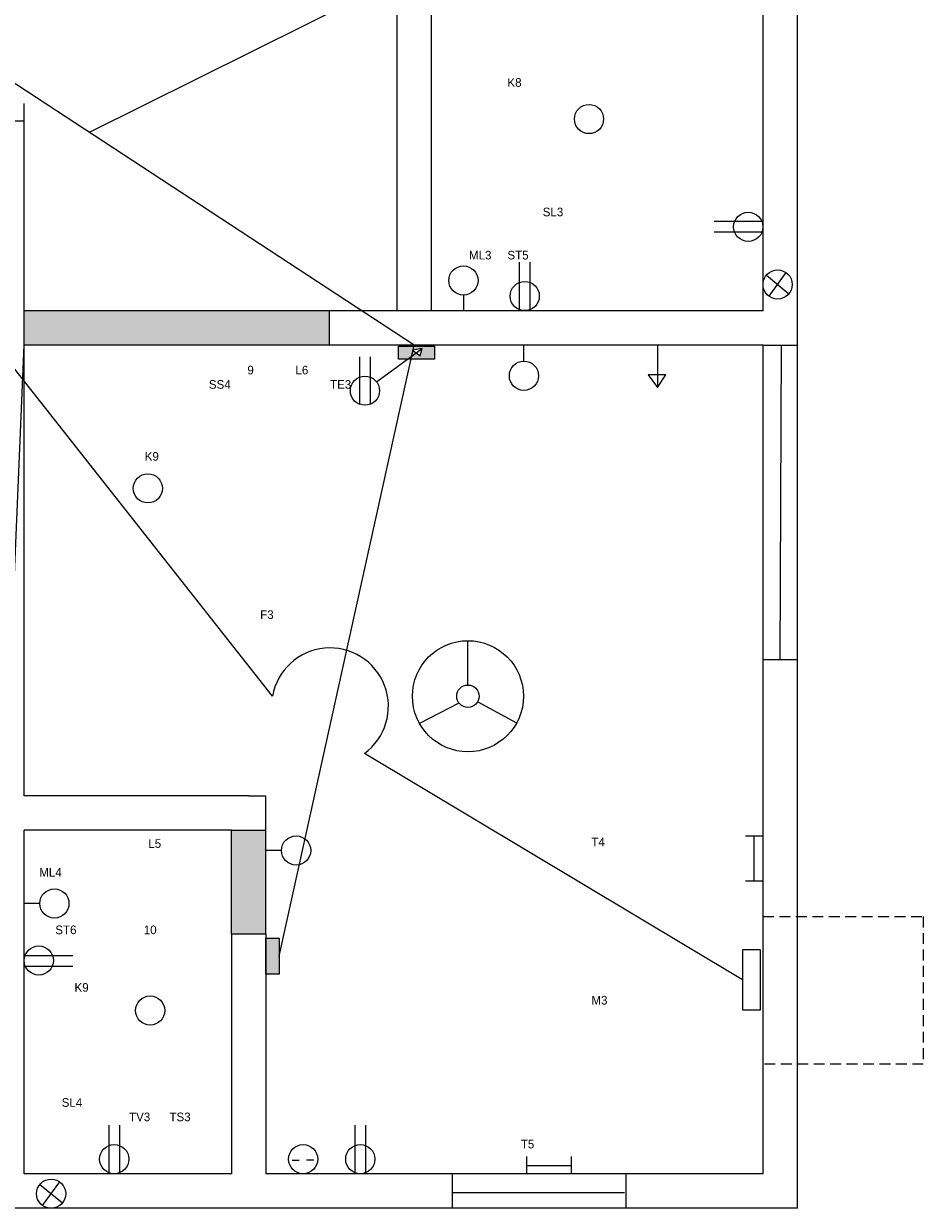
# Model space of a CAD drawing. Header units: inches. Extents: x 382 to 3589, y 252 to 2683.
# Tile 12 of 21: x 2065 to 2326, y 1088 to 1432. Entities that reach past the tile are written whole.
import ezdxf

# ---------------------------------------------------------------- set-up
doc = ezdxf.new("R2010")
doc.units = ezdxf.units.IN
doc.linetypes.add('HIDDEN2', pattern=[4.7625, 3.175, -1.5875])

msp = doc.modelspace()

# ---------------------------------------------------------------- hatches: boundary and pattern name
at = {"linetype": 'HIDDEN2'}
msp.add_hatch(color=2, dxfattribs=at).paths.add_polyline_path([(2153.94, 1348.46), (2113.63, 1348.46), (2065.63, 1348.46), (2065.63, 1338.46), (2113.63, 1338.46), (2153.94, 1338.46)])
for color, points in [(5, [(2184.45, 1338.23), (2174.07, 1338.23), (2174.07, 1334.4), (2176.63, 1334.4), (2179.13, 1336.23), (2178.07, 1336.99), (2180.89, 1337.52), (2180.36, 1335.36), (2179.13, 1336.23), (2176.63, 1334.4), (2184.45, 1334.4)]), (2, [(2135.63, 1197.96), (2125.63, 1197.96), (2125.63, 1167.96), (2135.63, 1167.96)]), (5, [(2139.46, 1166.67), (2135.63, 1166.67), (2135.63, 1156.3), (2139.46, 1156.3)])]:
    msp.add_hatch(color=color).paths.add_polyline_path(points)

# ---------------------------------------------------------------- linework, layer by layer
at = {"color": 6}
for p, q in [((2137.55, 1236.79), (1921.72, 1510.53)), ((2178.63, 1338.46), (1921.72, 1506.61)), ((2173.63, 1444.46), (2084.44, 1400.11)), ((2055.63, 1102.3), (2065.63, 1338.46)), ((2139.46, 1161.48), (2178.63, 1338.46)), ((2273.66, 1154.62), (2164.17, 1220.2))]:
    msp.add_line(p, q, dxfattribs=at)
for p, q in [((2279.63, 1348.46), (2279.63, 1449.46)), ((2289.63, 1343.46), (2289.63, 1449.46)), ((2173.63, 1348.46), (2173.63, 1444.46)), ((2183.63, 1348.46), (2183.63, 1444.46)), ((2065.63, 1403.46), (2065.63, 1408.46)), ((2055.63, 1403.46), (2065.63, 1403.46)), ((2065.63, 1207.96), (2065.63, 1403.46)), ((2279.27, 1374.34), (2265.51, 1374.34)), ((2279.32, 1371.25), (2265.51, 1371.25)), ((2209.12, 1348.73), (2209.12, 1362.54)), ((2212.21, 1348.78), (2212.21, 1362.54)), ((2281.36, 1352.65), (2286.37, 1359.48)), ((2280.59, 1358.75), (2287.14, 1353.38)), ((2192.85, 1352.98), (2192.85, 1348.46)), ((2113.63, 1348.46), (2065.63, 1348.46)), ((2178.63, 1348.46), (2113.63, 1348.46)), ((2153.94, 1348.46), (2153.94, 1338.46)), ((2279.63, 1348.46), (2178.63, 1348.46)), ((2279.63, 1348.46), (2183.63, 1348.46)), ((2289.63, 1247.46), (2289.63, 1343.46)), ((2113.63, 1338.46), (2065.63, 1338.46)), ((2178.63, 1338.46), (2113.63, 1338.46)), ((2279.63, 1338.46), (2178.63, 1338.46)), ((2210.38, 1333.85), (2210.38, 1338.36)), ((2249.05, 1338.51), (2249.05, 1326.18)), ((2279.63, 1247.46), (2279.63, 1338.46)), ((2162.85, 1321.33), (2162.85, 1335.14)), ((2165.94, 1321.38), (2165.94, 1335.14)), ((2167.69, 1327.86), (2180.89, 1337.52)), ((2180.89, 1337.52), (2178.07, 1336.99)), ((2178.07, 1336.99), (2180.36, 1335.36)), ((2180.36, 1335.36), (2180.89, 1337.52)), ((2251.52, 1329.84), (2246.35, 1329.84)), ((2246.35, 1329.84), (2249.05, 1326.18)), ((2249.05, 1326.18), (2251.52, 1329.84)), ((2194.16, 1240.04), (2194.16, 1252.88)), ((2279.63, 1098.46), (2279.63, 1247.46)), ((2289.63, 1088.46), (2289.63, 1247.46)), ((2191.56, 1234.82), (2180.15, 1228.85)), ((2197, 1235.21), (2208.27, 1229.06)), ((2130.63, 1207.96), (2065.63, 1207.96)), ((2130.63, 1207.96), (2135.63, 1207.96)), ((2135.63, 1167.96), (2135.63, 1207.79)), ((2065.63, 1098.46), (2065.63, 1197.96)), ((2125.63, 1197.96), (2065.63, 1197.96)), ((2125.63, 1167.96), (2125.63, 1197.96)), ((2125.63, 1197.96), (2135.63, 1197.96)), ((2274.55, 1196.34), (2279.54, 1196.34)), ((2276.99, 1196.34), (2276.99, 1183.34)), ((2140.15, 1192.11), (2135.63, 1192.11)), ((2274.55, 1183.34), (2279.54, 1183.34)), ((2070.15, 1176.76), (2065.63, 1176.76)), ((2125.63, 1167.96), (2125.63, 1098.46)), ((2125.63, 1167.96), (2135.63, 1167.96)), ((2135.63, 1167.96), (2135.63, 1098.46)), ((2065.9, 1161.72), (2079.71, 1161.72)), ((2065.95, 1158.63), (2079.71, 1158.63)), ((2090.23, 1098.73), (2090.23, 1112.54)), ((2093.32, 1098.78), (2093.32, 1112.54)), ((2161.5, 1098.73), (2161.5, 1112.54)), ((2164.59, 1098.78), (2164.59, 1112.54)), ((2143.23, 1102.44), (2145.24, 1102.44)), ((2147.37, 1102.52), (2149.57, 1102.52)), ((2211.18, 1098.46), (2211.18, 1103.46)), ((2224.19, 1098.46), (2224.19, 1103.46)), ((2125.63, 1098.46), (2065.63, 1098.46)), ((2279.63, 1098.46), (2135.63, 1098.46)), ((2211.18, 1100.9), (2224.19, 1100.9)), ((2070.16, 1095.38), (2076.7, 1090.01)), ((2070.92, 1089.28), (2075.93, 1096.11)), ((2130.63, 1088.46), (2060.63, 1088.46)), ((2289.63, 1088.46), (2130.63, 1088.46))]:
    msp.add_line(p, q)
at = {"color": 3}
for p, q in [((2279.63, 1338.46), (2289.63, 1338.46)), ((2284.63, 1247.46), (2285.01, 1338.43)), ((2279.63, 1247.46), (2289.63, 1247.46)), ((2189.73, 1088.46), (2189.73, 1098.46)), ((2239.85, 1098.46), (2239.85, 1088.46)), ((2239.55, 1092.95), (2189.92, 1092.95))]:
    msp.add_line(p, q, dxfattribs=at)
at = {"linetype": 'HIDDEN2'}
for p, q in [((2279.63, 1172.96), (2326.05, 1172.96)), ((2326.05, 1172.96), (2326.05, 1130.17)), ((2326.05, 1130.17), (2279.63, 1130.17))]:
    msp.add_line(p, q, dxfattribs=at)
for points in [[(2174.07, 1338.23), (2184.45, 1338.23), (2184.45, 1334.4), (2174.07, 1334.4)], [(2139.46, 1166.67), (2139.46, 1156.3), (2135.63, 1156.3), (2135.63, 1166.67)], [(2278.91, 1163.29), (2273.66, 1163.29), (2273.66, 1145.95), (2278.91, 1145.95)]]:
    msp.add_lwpolyline(points, close=True)
for centre, radius in [((2229.23, 1403.97), 4.23), ((2275.35, 1372.74), 4.23), ((2192.85, 1357.21), 4.23), ((2283.86, 1356.06), 4.23), ((2210.6, 1352.7), 4.23), ((2210.38, 1329.61), 4.23), ((2164.33, 1325.29), 4.23), ((2101.45, 1297), 4.23), ((2194.16, 1236.78), 16.09), ((2194.16, 1236.78), 3.25), ((2144.38, 1192.11), 4.23), ((2074.38, 1176.76), 4.23), ((2069.86, 1160.24), 4.23), ((2102.11, 1145.75), 4.23), ((2091.71, 1102.7), 4.23), ((2146.43, 1102.7), 4.23), ((2162.98, 1102.7), 4.23), ((2073.43, 1092.7), 4.23)]:
    msp.add_circle(centre, radius)
at = {"color": 6}
msp.add_arc((2154.21, 1233.87), 16.91, 306.0695, 170.06, dxfattribs=at)

# ---------------------------------------------------------------- texts
at = {"char_height": 2.5, "attachment_point": 1}
for s, insert, width in [('            K8\\P\\P\\P\\P\\P\\P\\P\\P\\P                       SL3\\P\\P\\PML3     ST5\\P\\P\\P   ', (2194.46, 1415.81), 85.1698), ('                                   \\P                                       \\P\\P\\P\\P\\P\\P\\P                                 9             L6       \\P                     SS4                               TE3\\P\\P\\P\\P\\P K9\\P\\P \\P\\P\\P\\P\\P  \\P\\P\\P\\P                                     F3         ', (2099.62, 1365.86), 156.7171), ('\\P\\P                                  L5\\P\\PML4\\P        \\P\\P\\P     ST6                     10\\P\\P\\P\\P           K9\\P\\P\\P\\P\\P\\P\\P\\P       SL4              \\P                            TV3      TS3', (2070, 1203.71), 109.5858), ('\\P                        T4\\P\\P\\P\\P\\P\\P\\P\\P\\P\\P\\P                        M3\\P\\P\\P\\P\\P\\P\\P\\P\\P\\P  T5', (2207.63, 1200), 76.865)]:
    msp.add_mtext(s, dxfattribs=dict(at, insert=insert, width=width))

doc.saveas('drawing.dxf')
